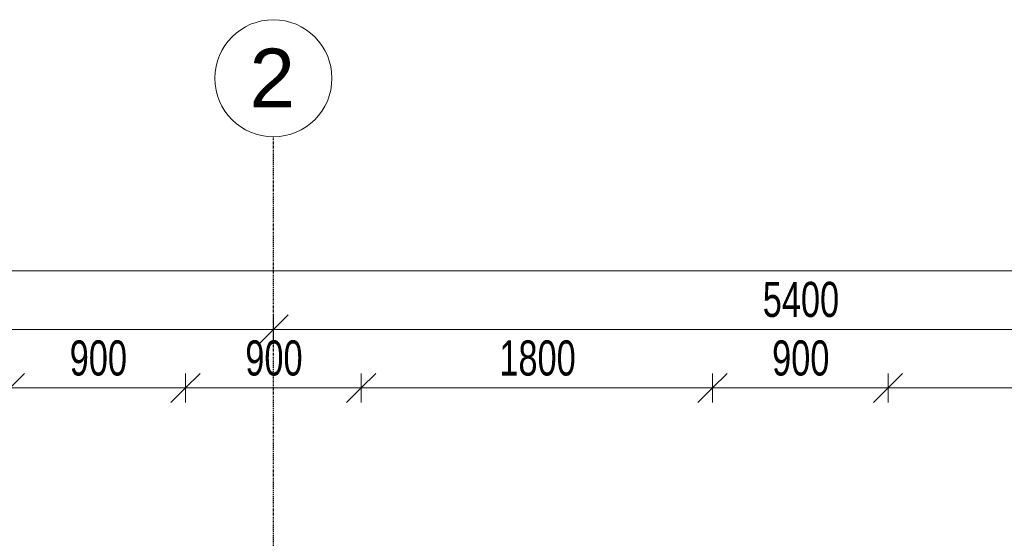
# Model space of a CAD drawing. Header units: millimetres. Extents: x -80560 to 110805, y -11020 to 52719.
# Tile 93 of 182: x 44394 to 49441, y 50063 to 52719. Entities that reach past the tile are written whole.
import ezdxf

# ---------------------------------------------------------------- set-up
doc = ezdxf.new("R2010")
doc.units = ezdxf.units.MM
doc.linetypes.add('CENTER2', pattern=[20, 8, -4, 4, -4])
for name, color, linetype, lineweight in [('A-ANNO-DIMS', 211, 'Continuous', 9), ('A-ANNO-DIMS-100', 211, 'Continuous', 9), ('S-GRID', 1, 'Continuous', 9), ('S-GRID-IDEN', 1, 'Continuous', 9)]:
    doc.layers.add(name, color=color, linetype=linetype, lineweight=lineweight)
doc.styles.add('Arial_5', font='arial.ttf', dxfattribs={"height": 300})
doc.styles.add('Arial_6', font='arial.ttf', dxfattribs={"width": 0.7, "height": 180})
doc.dimstyles.new('n3o_1_8', dxfattribs={"dimscale": 304.8, "dimtxt": 183.646692, "dimasz": 0.492126, "dimexe": 0.246063, "dimexo": 0.0625, "dimgap": 0.032808, "dimtad": 1, "dimdec": 0, "dimdsep": 46, "dimtxsty": 'Arial_6', "dimblk1": 'OBLIQUE', "dimblk2": 'OBLIQUE', "dimsah": 1, "dimcen": 0.09, "dimdle": 0.246063, "dimazin": 0, "dimtfac": 1, "dimtdec": 4, "dimtix": 1, "dimtmove": 0, "dimatfit": 3, "dimfxl": 0.246063, "dimfxlon": 1, "dimtvp": 1, "dimtolj": 1, "dimtzin": 0, "dimarcsym": 2})

# ---------------------------------------------------------------- blocks, each defined once
blk = doc.blocks.new('Grid - r_3_0mm-316018-DO_02 tweede verdieping')
at = {"layer": 'S-GRID-IDEN'}
blk.add_circle((0, 0), 3, dxfattribs=at)
blk = doc.blocks.new('DIMBLOCK35-DO_02 tweede verdieping')
at = {"layer": 'A-ANNO-DIMS-100'}
for p, q in [((42994.8, 50832.7), (43069.8, 50907.7)), ((42994.8, 50757.7), (42994.8, 50907.7)), ((44344.8, 50832.7), (44419.8, 50907.7)), ((44344.8, 50757.7), (44344.8, 50907.7)), ((42994.8, 50832.7), (42919.8, 50757.7)), ((42994.8, 50832.7), (44344.8, 50832.7)), ((42994.8, 50832.7), (42994.8, 50757.7)), ((44344.8, 50832.7), (44269.8, 50757.7)), ((44344.8, 50832.7), (44344.8, 50757.7))]:
    blk.add_line(p, q, dxfattribs=at)
at = {"layer": 'A-ANNO-DIMS-100', "color": 0, "insert": (43477.7, 51076.4), "char_height": 180, "width": 461.094, "attachment_point": 1, "line_spacing_factor": 0.941778, "style": 'Arial_6'}
blk.add_mtext('1350', dxfattribs=at)
blk = doc.blocks.new('_Oblique')
at = {"color": 0, "linetype": 'ByBlock', "lineweight": -2}
blk.add_line((-0.5, -0.5), (0.5, 0.5), dxfattribs=at)
blk = doc.blocks.new('DIMBLOCK36-DO_02 tweede verdieping')
at = {"layer": 'A-ANNO-DIMS-100'}
for p, q in [((44344.8, 50832.7), (44419.8, 50907.7)), ((44344.8, 50757.7), (44344.8, 50907.7)), ((45244.8, 50832.7), (45319.8, 50907.7)), ((45244.8, 50757.7), (45244.8, 50907.7)), ((44344.8, 50832.7), (44269.8, 50757.7)), ((44344.8, 50832.7), (45244.8, 50832.7)), ((44344.8, 50832.7), (44344.8, 50757.7)), ((45244.8, 50832.7), (45169.8, 50757.7)), ((45244.8, 50832.7), (45244.8, 50757.7))]:
    blk.add_line(p, q, dxfattribs=at)
at = {"layer": 'A-ANNO-DIMS-100', "color": 0, "insert": (44650.7, 51076.4), "char_height": 180, "width": 345.821, "attachment_point": 1, "line_spacing_factor": 0.941778, "style": 'Arial_6'}
blk.add_mtext('900', dxfattribs=at)
blk = doc.blocks.new('DIMBLOCK37-DO_02 tweede verdieping')
at = {"layer": 'A-ANNO-DIMS-100'}
for p, q in [((45244.8, 50832.7), (45319.8, 50907.7)), ((45244.8, 50757.7), (45244.8, 50907.7)), ((46144.8, 50832.7), (46219.8, 50907.7)), ((46144.8, 50757.7), (46144.8, 50907.7)), ((45244.8, 50832.7), (45169.8, 50757.7)), ((45244.8, 50832.7), (46144.8, 50832.7)), ((45244.8, 50832.7), (45244.8, 50757.7)), ((46144.8, 50832.7), (46069.8, 50757.7)), ((46144.8, 50832.7), (46144.8, 50757.7))]:
    blk.add_line(p, q, dxfattribs=at)
at = {"layer": 'A-ANNO-DIMS-100', "color": 0, "insert": (45550.7, 51076.4), "char_height": 180, "width": 345.821, "attachment_point": 1, "line_spacing_factor": 0.941778, "style": 'Arial_6'}
blk.add_mtext('900', dxfattribs=at)
blk = doc.blocks.new('DIMBLOCK38-DO_02 tweede verdieping')
at = {"layer": 'A-ANNO-DIMS-100'}
for p, q in [((46144.8, 50832.7), (46219.8, 50907.7)), ((46144.8, 50757.7), (46144.8, 50907.7)), ((47944.8, 50832.7), (48019.8, 50907.7)), ((47944.8, 50757.7), (47944.8, 50907.7)), ((46144.8, 50832.7), (46069.8, 50757.7)), ((46144.8, 50832.7), (47944.8, 50832.7)), ((46144.8, 50832.7), (46144.8, 50757.7)), ((47944.8, 50832.7), (47869.8, 50757.7)), ((47944.8, 50832.7), (47944.8, 50757.7))]:
    blk.add_line(p, q, dxfattribs=at)
at = {"layer": 'A-ANNO-DIMS-100', "color": 0, "insert": (46852.7, 51076.4), "char_height": 180, "width": 461.094, "attachment_point": 1, "line_spacing_factor": 0.941778, "style": 'Arial_6'}
blk.add_mtext('1800', dxfattribs=at)
blk = doc.blocks.new('DIMBLOCK39-DO_02 tweede verdieping')
at = {"layer": 'A-ANNO-DIMS-100'}
for p, q in [((47944.8, 50832.7), (48019.8, 50907.7)), ((47944.8, 50757.7), (47944.8, 50907.7)), ((48844.8, 50832.7), (48919.8, 50907.7)), ((48844.8, 50757.7), (48844.8, 50907.7)), ((47944.8, 50832.7), (47869.8, 50757.7)), ((47944.8, 50832.7), (48844.8, 50832.7)), ((47944.8, 50832.7), (47944.8, 50757.7)), ((48844.8, 50832.7), (48769.8, 50757.7)), ((48844.8, 50832.7), (48844.8, 50757.7))]:
    blk.add_line(p, q, dxfattribs=at)
at = {"layer": 'A-ANNO-DIMS-100', "color": 0, "insert": (48250.7, 51076.4), "char_height": 180, "width": 345.821, "attachment_point": 1, "line_spacing_factor": 0.941778, "style": 'Arial_6'}
blk.add_mtext('900', dxfattribs=at)
blk = doc.blocks.new('DIMBLOCK40-DO_02 tweede verdieping')
at = {"layer": 'A-ANNO-DIMS-100'}
for p, q in [((48844.8, 50832.7), (48919.8, 50907.7)), ((48844.8, 50757.7), (48844.8, 50907.7)), ((50644.8, 50832.7), (50719.8, 50907.7)), ((50644.8, 50757.7), (50644.8, 50907.7)), ((48844.8, 50832.7), (48769.8, 50757.7)), ((48844.8, 50832.7), (50644.8, 50832.7)), ((48844.8, 50832.7), (48844.8, 50757.7)), ((50644.8, 50832.7), (50569.8, 50757.7)), ((50644.8, 50832.7), (50644.8, 50757.7))]:
    blk.add_line(p, q, dxfattribs=at)
at = {"layer": 'A-ANNO-DIMS-100', "color": 0, "insert": (49552.7, 51076.4), "char_height": 180, "width": 461.094, "attachment_point": 1, "line_spacing_factor": 0.941778, "style": 'Arial_6'}
blk.add_mtext('1800', dxfattribs=at)
blk = doc.blocks.new('DIMBLOCK138-DO_02 tweede verdieping')
at = {"layer": 'A-ANNO-DIMS-100'}
for p, q in [((40294.8, 51132.7), (40369.8, 51207.7)), ((40294.8, 51207.7), (40294.8, 51057.7)), ((40294.8, 51132.7), (40294.8, 51207.7)), ((45694.8, 51132.7), (45769.8, 51207.7)), ((45694.8, 51207.7), (45694.8, 51057.7)), ((45694.8, 51132.7), (45694.8, 51207.7)), ((40294.8, 51132.7), (40219.8, 51057.7)), ((40294.8, 51132.7), (45694.8, 51132.7)), ((45694.8, 51132.7), (45619.8, 51057.7))]:
    blk.add_line(p, q, dxfattribs=at)
at = {"layer": 'A-ANNO-DIMS-100', "color": 0, "insert": (42802.7, 51376.4), "char_height": 180, "width": 461.094, "attachment_point": 1, "line_spacing_factor": 0.941778, "style": 'Arial_6'}
blk.add_mtext('5400', dxfattribs=at)
blk = doc.blocks.new('DIMBLOCK139-DO_02 tweede verdieping')
at = {"layer": 'A-ANNO-DIMS-100'}
for p, q in [((45694.8, 51132.7), (45769.8, 51207.7)), ((45694.8, 51207.7), (45694.8, 51057.7)), ((45694.8, 51132.7), (45694.8, 51207.7)), ((51094.8, 51132.7), (51169.8, 51207.7)), ((51094.8, 51207.7), (51094.8, 51057.7)), ((51094.8, 51132.7), (51094.8, 51207.7)), ((45694.8, 51132.7), (45619.8, 51057.7)), ((45694.8, 51132.7), (51094.8, 51132.7)), ((51094.8, 51132.7), (51019.8, 51057.7))]:
    blk.add_line(p, q, dxfattribs=at)
at = {"layer": 'A-ANNO-DIMS-100', "color": 0, "insert": (48202.7, 51376.4), "char_height": 180, "width": 461.094, "attachment_point": 1, "line_spacing_factor": 0.941778, "style": 'Arial_6'}
blk.add_mtext('5400', dxfattribs=at)
blk = doc.blocks.new('DIMBLOCK175-DO_02 tweede verdieping')
at = {"layer": 'A-ANNO-DIMS-100'}
for p, q in [((35523.8, 51432.7), (35598.8, 51507.7)), ((35523.8, 51357.7), (35523.8, 51507.7)), ((84215.8, 51432.7), (84290.8, 51507.7)), ((84215.8, 51357.7), (84215.8, 51507.7)), ((35448.8, 51432.7), (84290.8, 51432.7)), ((35523.8, 51432.7), (35448.8, 51357.7)), ((35523.8, 51432.7), (35523.8, 51357.7)), ((84215.8, 51432.7), (84140.8, 51357.7)), ((84215.8, 51432.7), (84215.8, 51357.7))]:
    blk.add_line(p, q, dxfattribs=at)
at = {"layer": 'A-ANNO-DIMS-100', "color": 0, "insert": (59629.7, 51676.4), "char_height": 180, "width": 576.368, "attachment_point": 1, "line_spacing_factor": 0.941778, "style": 'Arial_6'}
blk.add_mtext('48692', dxfattribs=at)

msp = doc.modelspace()

# ---------------------------------------------------------------- linework, layer by layer
at = {"layer": 'S-GRID', "linetype": 'CENTER2', "lineweight": 25}
msp.add_line((45694.8, 4383.3), (45694.8, 52119.1), dxfattribs=at)

# ---------------------------------------------------------------- block references
at = {"layer": 'S-GRID-IDEN', "xscale": 99.99999999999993, "yscale": 99.99999999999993, "zscale": 99.99999999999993}
msp.add_blockref('Grid - r_3_0mm-316018-DO_02 tweede verdieping', (45694.8, 52419.1), dxfattribs=at)

# ---------------------------------------------------------------- texts
at = {"layer": 'S-GRID-IDEN', "insert": (45572.2, 52570.9), "char_height": 300, "width": 288.607, "attachment_point": 1, "style": 'Arial_5'}
msp.add_mtext('2', dxfattribs=at)

# ---------------------------------------------------------------- dimensions: what is measured, and where the dimension line sits
at = {"layer": 'A-ANNO-DIMS'}
for base, p1, p2, override, picture, middle in [((84215.8, 51432.7), (35523.8, 51357.7), (84215.8, 51357.7), {"dimpost": '<>', "dimfxl": 48692}, 'DIMBLOCK175-DO_02 tweede verdieping', (59869.8, 51534.6)), ((45694.8, 51132.7), (40294.8, 51207.7), (45694.8, 51207.7), {"dimpost": '<>', "dimfxl": 5400}, 'DIMBLOCK138-DO_02 tweede verdieping', (42994.8, 51234.6)), ((51094.8, 51132.7), (45694.8, 51207.7), (51094.8, 51207.7), {"dimpost": '<>', "dimfxl": 5400}, 'DIMBLOCK139-DO_02 tweede verdieping', (48394.8, 51234.6)), ((44344.8, 50832.7), (42994.8, 50757.7), (44344.8, 50757.7), {"dimpost": '<>', "dimfxl": 1350}, 'DIMBLOCK35-DO_02 tweede verdieping', (43669.8, 50934.7)), ((45244.8, 50832.7), (44344.8, 50757.7), (45244.8, 50757.7), {"dimpost": '<>', "dimfxl": 900}, 'DIMBLOCK36-DO_02 tweede verdieping', (44794.8, 50934.6)), ((46144.8, 50832.7), (45244.8, 50757.7), (46144.8, 50757.7), {"dimpost": '<>', "dimfxl": 900}, 'DIMBLOCK37-DO_02 tweede verdieping', (45694.8, 50934.6)), ((47944.8, 50832.7), (46144.8, 50757.7), (47944.8, 50757.7), {"dimpost": '<>', "dimfxl": 1800}, 'DIMBLOCK38-DO_02 tweede verdieping', (47044.8, 50934.6)), ((48844.8, 50832.7), (47944.8, 50757.7), (48844.8, 50757.7), {"dimpost": '<>', "dimfxl": 900}, 'DIMBLOCK39-DO_02 tweede verdieping', (48394.8, 50934.6)), ((50644.8, 50832.7), (48844.8, 50757.7), (50644.8, 50757.7), {"dimpost": '<>', "dimfxl": 1800}, 'DIMBLOCK40-DO_02 tweede verdieping', (49744.8, 50934.6))]:
    dim = msp.add_linear_dim(base=base, p1=p1, p2=p2, dimstyle='n3o_1_8', override=override, dxfattribs=at)
    dim.commit()
    dim.dimension.update_dxf_attribs({"geometry": picture, "text_midpoint": middle})

doc.saveas('drawing.dxf')
